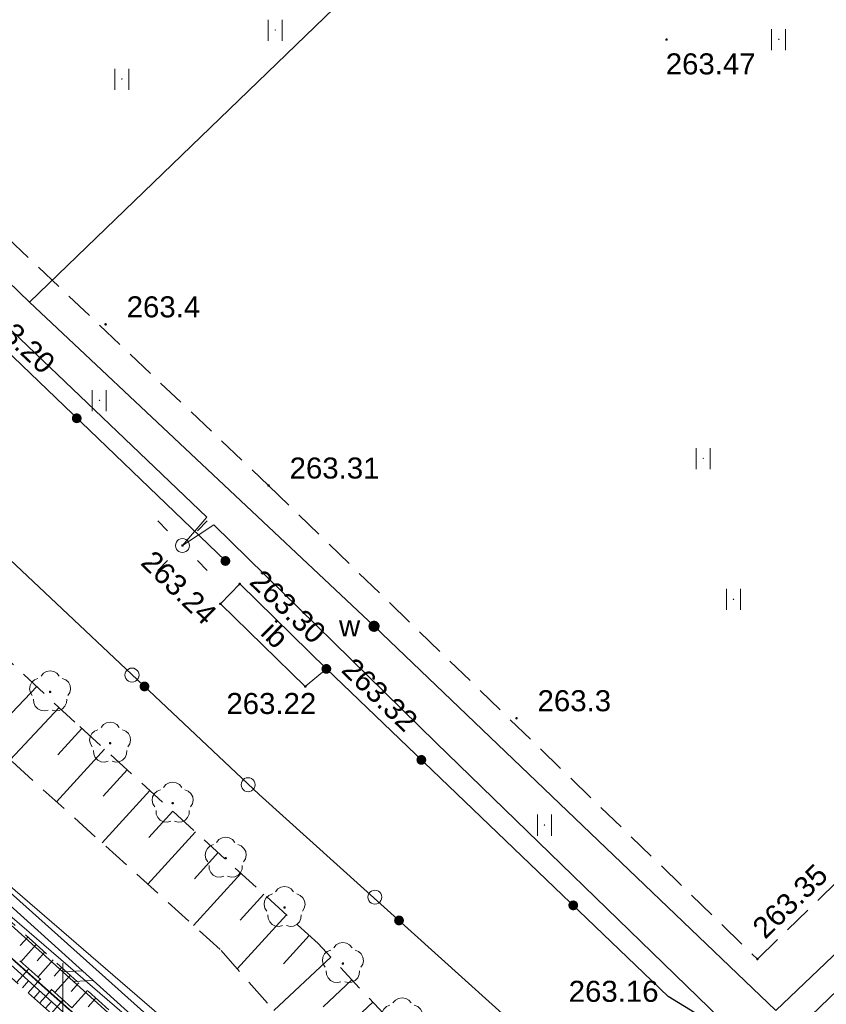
# Model space of a CAD drawing. Header units: metres. Extents: x 7427125 to 7427502, y 5541102 to 5541557.
# Tile 25 of 44: x 7427248 to 7427277, y 5541301 to 5541336. Entities that reach past the tile are written whole.
import ezdxf
from ezdxf.enums import TextEntityAlignment as Align

# ---------------------------------------------------------------- set-up
doc = ezdxf.new("R2010")
doc.units = ezdxf.units.M
doc.header["$MEASUREMENT"] = 0
for name, pattern in [('PRZER1-1', [1, 0.5, -0.5]), ('PRZER2-1', [1.5, 1, -0.5]), ('PRZER3-2', [2.5, 1.5, -1])]:
    doc.linetypes.add(name, pattern=pattern)
for name, color, linetype, lineweight in [('GESDZI', 7, 'Continuous', 13), ('GESJOB', 7, 'Continuous', 30), ('GSLDSO', 7, 'Continuous', 13), ('GSLKOG', 7, 'Continuous', 30), ('GSPWPN', 7, 'Continuous', 13), ('GSPWPN_O', 7, 'Continuous', 13), ('GSPWPS', 7, 'Continuous', 13), ('GSPWPS_O', 7, 'Continuous', 13), ('GSSIIN', 7, 'Continuous', 13), ('GSSIIN_O', 7, 'Continuous', 13), ('GSSSPS', 7, 'Continuous', 13), ('GSSUTR', 7, 'Continuous', 13), ('GSSZSN', 7, 'Continuous', 13), ('GUPELA', 7, 'Continuous', 13), ('GUPISN', 7, 'Continuous', 13), ('GUPPRZ_O', 7, 'Continuous', 13)]:
    doc.layers.add(name, color=color, linetype=linetype, lineweight=lineweight)
for name, color, linetype, lineweight, true_color in [('GESUZY', 7, 'Continuous', 13, 0x008000), ('GSPRDL', 7, 'Continuous', 13, 0x008000), ('GULEPR', 1, 'Continuous', 13, 0xff0000), ('GULWPR', 5, 'Continuous', 13, 0x0000ff), ('GUPWUT', 5, 'Continuous', 13, 0x0000ff), ('GUPWUT_O', 5, 'Continuous', 13, 0x0000ff), ('Ramka sekcyjna', 7, 'Continuous', 13, 0xa5007c)]:
    doc.layers.add(name, color=color, linetype=linetype, lineweight=lineweight, true_color=true_color)
doc.styles.add('Arial', font='arial.ttf')

# ---------------------------------------------------------------- blocks, each defined once
blk = doc.blocks.new('D_GUPWUT1')
blk.add_hatch(color=0).paths.add_polyline_path([(0, -0.2), (-0.051764, -0.193185), (-0.1, -0.173205), (-0.141421, -0.141421), (-0.173205, -0.1), (-0.193185, -0.051764), (-0.2, 0), (-0.193185, 0.051764), (-0.173205, 0.1), (-0.141421, 0.141421), (-0.1, 0.173205), (-0.051764, 0.193185), (0, 0.2), (0.051764, 0.193185), (0.1, 0.173205), (0.141421, 0.141421), (0.173205, 0.1), (0.193185, 0.051764), (0.2, 0), (0.193185, -0.051764), (0.173205, -0.1), (0.141421, -0.141421), (0.1, -0.173205), (0.051764, -0.193185)])
blk = doc.blocks.new('D_GSPRDL1')
blk.add_hatch(color=0).paths.add_polyline_path([(0, -0.045), (-0.013906, -0.042798), (-0.02645, -0.036406), (-0.036406, -0.02645), (-0.042798, -0.013906), (-0.045, 0), (-0.042798, 0.013906), (-0.036406, 0.02645), (-0.02645, 0.036406), (-0.013906, 0.042798), (0, 0.045), (0.013906, 0.042798), (0.02645, 0.036406), (0.036406, 0.02645), (0.042798, 0.013906), (0.045, 0), (0.042798, -0.013906), (0.036406, -0.02645), (0.02645, -0.036406), (0.013906, -0.042798)])
at = {"color": 0, "flags": 128}
for points in [[(-0.324277, 0.563333), (-0.240553, 0.662679), (-0.127956, 0.727494), (0, 0.75), (0.127956, 0.727494), (0.240553, 0.662679), (0.324277, 0.563333)], [(-0.635969, -0.134326), (-0.70458, -0.024001), (-0.731429, 0.103115), (-0.713292, 0.231763), (-0.652348, 0.346501), (-0.55591, 0.433559), (-0.435555, 0.482485)], [(0.435555, 0.482485), (0.55591, 0.433559), (0.652348, 0.346501), (0.713292, 0.231763), (0.731429, 0.103115), (0.70458, -0.024001), (0.635969, -0.134326)], [(-0.068773, -0.646351), (-0.194901, -0.677512), (-0.324092, -0.663766), (-0.440839, -0.606763), (-0.531129, -0.513345), (-0.584125, -0.394725), (-0.593465, -0.265141)], [(0.593465, -0.265141), (0.584125, -0.394725), (0.531129, -0.513345), (0.440839, -0.606763), (0.324092, -0.663766), (0.194901, -0.677512), (0.068773, -0.646351)]]:
    blk.add_lwpolyline(points, dxfattribs=at)
blk = doc.blocks.new('D_GSPWPS1')
blk.add_hatch(color=0).paths.add_polyline_path([(0, -0.045), (-0.011647, -0.043467), (-0.0225, -0.038971), (-0.03182, -0.03182), (-0.038971, -0.0225), (-0.043467, -0.011647), (-0.045, 0), (-0.043467, 0.011647), (-0.038971, 0.0225), (-0.03182, 0.03182), (-0.0225, 0.038971), (-0.011647, 0.043467), (0, 0.045), (0.011647, 0.043467), (0.0225, 0.038971), (0.03182, 0.03182), (0.038971, 0.0225), (0.043467, 0.011647), (0.045, 0), (0.043467, -0.011647), (0.038971, -0.0225), (0.03182, -0.03182), (0.0225, -0.038971), (0.011647, -0.043467)])
blk = doc.blocks.new('D_GSPWPN1')
blk.add_hatch(color=0).paths.add_polyline_path([(0, -0.045), (-0.011647, -0.043467), (-0.0225, -0.038971), (-0.03182, -0.03182), (-0.038971, -0.0225), (-0.043467, -0.011647), (-0.045, 0), (-0.043467, 0.011647), (-0.038971, 0.0225), (-0.03182, 0.03182), (-0.0225, 0.038971), (-0.011647, 0.043467), (0, 0.045), (0.011647, 0.043467), (0.0225, 0.038971), (0.03182, 0.03182), (0.038971, 0.0225), (0.043467, 0.011647), (0.045, 0), (0.043467, -0.011647), (0.038971, -0.0225), (0.03182, -0.03182), (0.0225, -0.038971), (0.011647, -0.043467)])
blk = doc.blocks.new('D_GUPISN1')
at = {"color": 0, "flags": 128}
blk.add_lwpolyline([(0, 0.25), (0.064705, 0.241481), (0.125, 0.216506), (0.176777, 0.176777), (0.216506, 0.125), (0.241481, 0.064705), (0.25, 0), (0.241481, -0.064705), (0.216506, -0.125), (0.176777, -0.176777), (0.125, -0.216506), (0.064705, -0.241481), (0, -0.25), (-0.064705, -0.241481), (-0.125, -0.216506), (-0.176777, -0.176777), (-0.216506, -0.125), (-0.241481, -0.064705), (-0.25, 0), (-0.241481, 0.064705), (-0.216506, 0.125), (-0.176777, 0.176777), (-0.125, 0.216506), (-0.064705, 0.241481), (0, 0.25)], close=True, dxfattribs=at)
blk = doc.blocks.new('D_KOLO')
blk.add_hatch(color=0).paths.add_polyline_path([(0, -0.175), (-0.045293, -0.169037), (-0.0875, -0.151554), (-0.123744, -0.123744), (-0.151554, -0.0875), (-0.169037, -0.045293), (-0.175, 0), (-0.169037, 0.045293), (-0.151554, 0.0875), (-0.123744, 0.123744), (-0.0875, 0.151554), (-0.045293, 0.169037), (0, 0.175), (0.045293, 0.169037), (0.0875, 0.151554), (0.123744, 0.123744), (0.151554, 0.0875), (0.169037, 0.045293), (0.175, 0), (0.169037, -0.045293), (0.151554, -0.0875), (0.123744, -0.123744), (0.0875, -0.151554), (0.045293, -0.169037)])
blk = doc.blocks.new('D_ODTN_1')
at = {"color": 0, "flags": 128}
for points in [[(-0.5, -0.25), (0, 0.25)], [(0, -0.25), (0.5, 0.25)]]:
    blk.add_lwpolyline(points, dxfattribs=at)
blk = doc.blocks.new('D_GSLKOG1')
blk.add_hatch(color=0).paths.add_polyline_path([(0, -0.175), (-0.045293, -0.169037), (-0.0875, -0.151554), (-0.123744, -0.123744), (-0.151554, -0.0875), (-0.169037, -0.045293), (-0.175, 0), (-0.169037, 0.045293), (-0.151554, 0.0875), (-0.123744, 0.123744), (-0.0875, 0.151554), (-0.045293, 0.169037), (0, 0.175), (0.045293, 0.169037), (0.0875, 0.151554), (0.123744, 0.123744), (0.151554, 0.0875), (0.169037, 0.045293), (0.175, 0), (0.169037, -0.045293), (0.151554, -0.0875), (0.123744, -0.123744), (0.0875, -0.151554), (0.045293, -0.169037)])
blk = doc.blocks.new('D_GUPELA2')
at = {"extrusion": (0, 0, -1)}
blk.add_hatch(color=0, dxfattribs=at).paths.add_polyline_path([(-0.002013, -0.044955), (-0.013788, -0.042836), (-0.024849, -0.037517), (-0.033417, -0.030138), (-0.040557, -0.019497), (-0.044323, -0.007777), (-0.044986, 0.001113), (-0.043117, 0.012881), (-0.038133, 0.023893), (-0.030065, 0.033482), (-0.021281, 0.03965), (-0.011881, 0.043403), (0.001087, 0.044987), (0.013449, 0.042943), (0.024479, 0.03776), (0.034764, 0.028574), (0.041285, 0.017903), (0.044532, 0.006476), (0.04461, -0.005909), (0.04187, -0.01649), (0.036867, -0.025804), (0.029541, -0.033946), (0.020466, -0.040077), (0.00982, -0.043916)])
at = {"color": 0, "flags": 128}
for points in [[(-0.883883, 0.883883), (-0.53033, 0.53033)], [(0.883883, 0.883883), (0.53033, 0.53033)], [(-0.883883, -0.883883), (-0.53033, -0.53033)], [(0.883883, -0.883883), (0.53033, -0.53033)]]:
    blk.add_lwpolyline(points, dxfattribs=at)
blk = doc.blocks.new('D_GUPELA1')
at = {"color": 0, "flags": 128}
blk.add_lwpolyline([(0, 0.25), (0.064705, 0.241481), (0.125, 0.216506), (0.176777, 0.176777), (0.216506, 0.125), (0.241481, 0.064705), (0.25, 0), (0.241481, -0.064705), (0.216506, -0.125), (0.176777, -0.176777), (0.125, -0.216506), (0.064705, -0.241481), (0, -0.25), (-0.064705, -0.241481), (-0.125, -0.216506), (-0.176777, -0.176777), (-0.216506, -0.125), (-0.241481, -0.064705), (-0.25, 0), (-0.241481, 0.064705), (-0.216506, 0.125), (-0.176777, 0.176777), (-0.125, 0.216506), (-0.064705, 0.241481), (0, 0.25)], close=True, dxfattribs=at)
blk = doc.blocks.new('D_GSSUTR1')
at = {"color": 0, "flags": 128}
for points in [[(-0.25666, 0.36165), (-0.25666, -0.38835)], [(0.24334, -0.38835), (0.24334, 0.36165)]]:
    blk.add_lwpolyline(points, dxfattribs=at)

msp = doc.modelspace()

# ---------------------------------------------------------------- linework, layer by layer
at = {"layer": 'GESDZI', "color": 7, "linetype": 'Continuous', "lineweight": 13, "flags": 128}
for points in [[(7427365.33, 5541270.24), (7427360.53, 5541265.49), (7427345.01, 5541249.37), (7427332.02, 5541235.75), (7427327.9, 5541231.44), (7427324.78, 5541228.21), (7427320.15, 5541236.27), (7427305.53, 5541250.41), (7427281.57, 5541272.99), (7427247.55, 5541303.23), (7427241.97, 5541307.49), (7427230.33, 5541315.24), (7427210.43, 5541329.61), (7427196.99, 5541343.41), (7427172.66, 5541368.39), (7427206.1, 5541403.07), (7427222.77, 5541419.91)], [(7427149.017, 5541397.869), (7427149.6, 5541397.01), (7427166.31, 5541376.18), (7427167.99, 5541374.1), (7427172.66, 5541368.39), (7427196.99, 5541343.41), (7427210.43, 5541329.61), (7427230.33, 5541315.24), (7427241.97, 5541307.49), (7427247.55, 5541303.23), (7427281.57, 5541272.99), (7427305.53, 5541250.41), (7427320.15, 5541236.27)]]:
    msp.add_lwpolyline(points, dxfattribs=at)
at = {"layer": 'GESJOB', "color": 7, "linetype": 'PRZER3-2', "lineweight": 30}
for points in [[(7427149.017, 5541397.869), (7427149.6, 5541397.01), (7427166.31, 5541376.18), (7427167.99, 5541374.1), (7427172.66, 5541368.39), (7427196.99, 5541343.41), (7427210.43, 5541329.61), (7427230.33, 5541315.24), (7427241.97, 5541307.49), (7427247.55, 5541303.23), (7427281.57, 5541272.99), (7427305.53, 5541250.41), (7427320.15, 5541236.27), (7427324.78, 5541228.21), (7427335.43, 5541208.11), (7427343.296, 5541192.599)], [(7427343.296, 5541192.599), (7427335.43, 5541208.11), (7427324.78, 5541228.21), (7427320.15, 5541236.27), (7427305.53, 5541250.41), (7427281.57, 5541272.99), (7427247.55, 5541303.23), (7427241.97, 5541307.49), (7427230.33, 5541315.24), (7427210.43, 5541329.61), (7427196.99, 5541343.41), (7427172.66, 5541368.39), (7427167.99, 5541374.1), (7427166.31, 5541376.18), (7427149.6, 5541397.01), (7427149.017, 5541397.869)]]:
    msp.add_lwpolyline(points, dxfattribs=at)
at = {"layer": 'GESUZY', "color": 96, "linetype": 'PRZER1-1', "lineweight": 13, "true_color": 0x008000}
msp.add_lwpolyline([(7427172.66, 5541368.39), (7427206.1, 5541403.07), (7427222.77, 5541419.91), (7427244.15, 5541442.18), (7427252.46, 5541450.31), (7427254.41, 5541453.57), (7427259.22, 5541448.94), (7427268.91, 5541439.64), (7427284.23, 5541424.73), (7427296.48, 5541413.08), (7427315.34, 5541394.75), (7427334.14, 5541376.5), (7427348.33, 5541362.8), (7427354.64, 5541356.58), (7427273.39, 5541280.26), (7427247.55, 5541303.23), (7427241.97, 5541307.49), (7427230.33, 5541315.24), (7427210.43, 5541329.61), (7427196.99, 5541343.41), (7427172.66, 5541368.39)], close=True, dxfattribs=at)
msp.add_lwpolyline([(7427149.017, 5541397.869), (7427149.6, 5541397.01), (7427166.31, 5541376.18), (7427167.99, 5541374.1), (7427172.66, 5541368.39), (7427196.99, 5541343.41), (7427210.43, 5541329.61), (7427230.33, 5541315.24), (7427241.97, 5541307.49), (7427247.55, 5541303.23), (7427273.39, 5541280.26), (7427281.57, 5541272.99), (7427305.53, 5541250.41), (7427320.15, 5541236.27)], dxfattribs=at)
at = {"layer": 'GSLDSO', "color": 7, "linetype": 'Continuous', "lineweight": 13, "flags": 128}
for points in [[(7427314.467, 5541245.186), (7427306.537, 5541252.286), (7427298.936, 5541259.137), (7427296.706, 5541261.087), (7427283.766, 5541272.657), (7427272.306, 5541282.717), (7427256.878, 5541296.656), (7427244.535, 5541307.798), (7427240.116, 5541311.597), (7427230.318, 5541320.515), (7427219.057, 5541330.746), (7427200.876, 5541346.967)], [(7427314.133, 5541244.814), (7427306.203, 5541251.914), (7427298.604, 5541258.763), (7427296.374, 5541260.713), (7427283.434, 5541272.283), (7427271.974, 5541282.343), (7427256.542, 5541296.284), (7427244.205, 5541307.422), (7427239.784, 5541311.223), (7427229.982, 5541320.145), (7427218.723, 5541330.374), (7427200.544, 5541346.593)]]:
    msp.add_lwpolyline(points, dxfattribs=at)
at = {"layer": 'GSLKOG', "color": 7, "linetype": 'Continuous', "lineweight": 30, "flags": 128}
for points in [[(7427180.22, 5541365.25), (7427182.35, 5541363.35), (7427192.59, 5541354.04), (7427194.13, 5541352.7), (7427200.71, 5541346.78), (7427202.8, 5541345.7), (7427219.27, 5541330.95), (7427230.49, 5541320.85), (7427244.83, 5541307.96), (7427257.07, 5541297.01), (7427266.44, 5541288.58)], [(7427255.8, 5541316.85), (7427245.2, 5541327.03), (7427228.88, 5541342.53), (7427223.44, 5541347.69), (7427218.07, 5541353.03), (7427212.75, 5541358.31), (7427211, 5541358.15)], [(7427243.36, 5541321.37), (7427257.01, 5541308.52), (7427272.54, 5541294.51)], [(7427272.93, 5541294.82), (7427274.29, 5541299.66), (7427271.59, 5541301.32), (7427259.4, 5541313)]]:
    msp.add_lwpolyline(points, dxfattribs=at)
at = {"layer": 'GSSIIN', "color": 7, "linetype": 'Continuous', "lineweight": 13, "flags": 128}
msp.add_lwpolyline([(7427259.4, 5541313), (7427258.65, 5541312.37), (7427255.62, 5541315.32), (7427256.31, 5541316.03), (7427259.4, 5541313)], close=True, dxfattribs=at)
at = {"layer": 'GSSSPS', "color": 7, "linetype": 'PRZER2-1', "lineweight": 13}
msp.add_lwpolyline([(7427325.5, 5541351.43), (7427306.07, 5541370.24), (7427287.66, 5541388.02), (7427267.21, 5541407.54), (7427249.59, 5541424.33), (7427232.75, 5541408.08), (7427214.92, 5541390.83), (7427198.74, 5541375.11), (7427216.99, 5541357.99), (7427237.17, 5541338.69), (7427257.34, 5541319.54), (7427274.77, 5541302.65), (7427288.62, 5541316.14), (7427307.55, 5541334.27), (7427325.5, 5541351.43)], close=True, dxfattribs=at)
at = {"layer": 'GSSUTR', "color": 7, "linetype": 'PRZER2-1', "lineweight": 13}
for points in [[(7427257.58, 5541335.8), (7427257.57, 5541335.78), (7427257.59, 5541335.78), (7427257.58, 5541335.8)], [(7427275.53, 5541335.47), (7427275.52, 5541335.45), (7427275.54, 5541335.45), (7427275.53, 5541335.47)], [(7427252.11, 5541334.05), (7427252.1, 5541334.03), (7427252.12, 5541334.03), (7427252.11, 5541334.05)], [(7427251.31, 5541322.59), (7427251.3, 5541322.57), (7427251.32, 5541322.57), (7427251.31, 5541322.59)], [(7427272.84, 5541320.52), (7427272.83, 5541320.5), (7427272.85, 5541320.5), (7427272.84, 5541320.52)], [(7427273.92, 5541315.5), (7427273.91, 5541315.48), (7427273.93, 5541315.48), (7427273.92, 5541315.5)], [(7427267.18, 5541307.45), (7427267.17, 5541307.43), (7427267.19, 5541307.43), (7427267.18, 5541307.45)]]:
    msp.add_lwpolyline(points, close=True, dxfattribs=at)
at = {"layer": 'GSSZSN', "color": 7, "linetype": 'PRZER2-1', "lineweight": 13}
for points in [[(7427269.8, 5541291.75), (7427259.11, 5541303.2), (7427250.43, 5541311.1), (7427244.41, 5541316.74), (7427240.8, 5541320.12), (7427236.86, 5541323.17), (7427228.74, 5541329.45), (7427222.52, 5541334.53), (7427206.64, 5541347.44), (7427208.22, 5541352.28), (7427193.65, 5541366.92), (7427191.58, 5541366.66), (7427205.99, 5541352.83), (7427206.63, 5541352.07), (7427204.25, 5541347.05), (7427215.61, 5541338.02), (7427226.76, 5541328.3), (7427239.29, 5541317.74), (7427255.65, 5541302.96), (7427267.49, 5541289.43), (7427269.8, 5541291.75)], [(7427244.21, 5541307.52), (7427256.62, 5541296.37), (7427260.56, 5541292.71), (7427270.54, 5541283.73), (7427269.96, 5541283.23), (7427260, 5541292.1), (7427255.88, 5541295.87), (7427243.7, 5541306.92), (7427244.21, 5541307.52)], [(7427243.7, 5541306.92), (7427243.19, 5541306.43), (7427255.56, 5541295.37), (7427259.68, 5541291.8), (7427269.64, 5541282.82), (7427269.96, 5541283.23), (7427260, 5541292.1), (7427255.88, 5541295.87), (7427243.7, 5541306.92)]]:
    msp.add_lwpolyline(points, close=True, dxfattribs=at)
at = {"layer": 'GSSZSN', "color": 7, "linetype": 'Continuous', "lineweight": 13, "flags": 128}
for points in [[(7427249.072, 5541312.373), (7427248.191, 5541311.433)], [(7427249.872, 5541311.623), (7427248.125, 5541309.758)], [(7427250.676, 5541310.876), (7427249.821, 5541309.937)], [(7427251.487, 5541310.138), (7427249.781, 5541308.263)], [(7427252.299, 5541309.399), (7427251.447, 5541308.463)], [(7427253.11, 5541308.661), (7427251.409, 5541306.792)], [(7427253.921, 5541307.922), (7427253.072, 5541306.989)], [(7427254.733, 5541307.184), (7427253.037, 5541305.321)], [(7427255.544, 5541306.446), (7427254.697, 5541305.516)], [(7427256.355, 5541305.707), (7427254.665, 5541303.85)], [(7427257.167, 5541304.969), (7427256.323, 5541304.042)], [(7427257.978, 5541304.23), (7427256.224, 5541302.304)], [(7427258.789, 5541303.492), (7427257.87, 5541302.482)], [(7427248.754, 5541303.437), (7427248.481, 5541303.133)], [(7427249.058, 5541303.164), (7427248.511, 5541302.555)], [(7427249.362, 5541302.891), (7427249.087, 5541302.586)], [(7427249.665, 5541302.619), (7427249.116, 5541302.007)], [(7427259.563, 5541302.715), (7427257.527, 5541300.815)], [(7427248.356, 5541301.811), (7427248.793, 5541302.299)], [(7427249.969, 5541302.346), (7427249.693, 5541302.039)], [(7427250.273, 5541302.073), (7427249.72, 5541301.458)], [(7427248.561, 5541301.628), (7427248.779, 5541301.871)], [(7427248.766, 5541301.445), (7427249.2, 5541301.93)], [(7427250.576, 5541301.8), (7427250.299, 5541301.492)], [(7427260.311, 5541301.913), (7427259.281, 5541300.951)], [(7427248.971, 5541301.261), (7427249.187, 5541301.503)], [(7427249.176, 5541301.078), (7427249.607, 5541301.561)], [(7427250.88, 5541301.527), (7427250.325, 5541300.91)], [(7427249.381, 5541300.895), (7427249.596, 5541301.136)], [(7427249.586, 5541300.712), (7427250.014, 5541301.191)], [(7427251.184, 5541301.254), (7427250.905, 5541300.945)], [(7427261.06, 5541301.111), (7427258.973, 5541299.163)]]:
    msp.add_lwpolyline(points, dxfattribs=at)
at = {"layer": 'GULEPR', "color": 1, "linetype": 'Continuous', "lineweight": 13, "true_color": 0xff0000, "flags": 128}
for points in [[(7427273.38, 5541299.75), (7427274, 5541300.05), (7427274.8, 5541299.9), (7427275.74, 5541300.16), (7427276.68, 5541300.64), (7427281.08, 5541304.87), (7427295.69, 5541319.28), (7427307.57, 5541330.68), (7427318.49, 5541341.19), (7427328.14, 5541350.91), (7427329.28, 5541352.28), (7427320.34, 5541361.07), (7427309.87, 5541371.16), (7427293.43, 5541387.14), (7427270.25, 5541409.19), (7427260.72, 5541418.67), (7427250.71, 5541428.17)], [(7427167.465, 5541376.615), (7427192.37, 5541352.47), (7427218.7, 5541328.9), (7427242.8, 5541307.27), (7427270.33, 5541282.39), (7427295.76, 5541259.11), (7427296.495, 5541258.46)], [(7427273.38, 5541299.75), (7427273.45, 5541300.52), (7427263.32, 5541310.36), (7427255.39, 5541318.14), (7427254.27, 5541317.4), (7427255.14, 5541318.41), (7427234.9, 5541337.76), (7427224.55, 5541347.75), (7427215.82, 5541356.1), (7427215.24, 5541356.04), (7427214.52, 5541355.29)]]:
    msp.add_lwpolyline(points, dxfattribs=at)
at = {"layer": 'GULWPR', "color": 5, "linetype": 'Continuous', "lineweight": 13, "true_color": 0x0000ff, "flags": 128}
msp.add_lwpolyline([(7427285.8, 5541310.71), (7427290.21, 5541315.14), (7427311.17, 5541335.83), (7427327.89, 5541351.97), (7427312.75, 5541365.85), (7427288.52, 5541389.34), (7427264.55, 5541412.19), (7427249.48, 5541426.52), (7427233.96, 5541411.12), (7427212.43, 5541390.58), (7427197.15, 5541375.53), (7427212.18, 5541361.35), (7427223.69, 5541349.97), (7427236.46, 5541338.07), (7427248.82, 5541326.08), (7427261.1, 5541314.52), (7427275.42, 5541300.81), (7427285.8, 5541310.71)], close=True, dxfattribs=at)
for points in [[(7427248.82, 5541326.08), (7427274.94, 5541351.31)], [(7427248.82, 5541326.08), (7427274.94, 5541351.31)], [(7427214.241, 5541289.419), (7427218.173, 5541293.198), (7427224.562, 5541299.348), (7427237.309, 5541311.72), (7427241.509, 5541310.954), (7427286.242, 5541272.332), (7427300.075, 5541260.282), (7427319.751, 5541253.298), (7427326.827, 5541250.899), (7427330.191, 5541249.778), (7427333.326, 5541248.65), (7427348.88, 5541243.944), (7427373.553, 5541269.8), (7427376.071, 5541271.443), (7427397.668, 5541272.639), (7427419.077, 5541273.829)], [(7427214.826, 5541288.872), (7427218.727, 5541292.622), (7427225.118, 5541298.772), (7427237.571, 5541310.86), (7427241.151, 5541310.206), (7427285.718, 5541271.728), (7427299.665, 5541259.578), (7427319.489, 5541252.542), (7427326.573, 5541250.141), (7427329.929, 5541249.022), (7427333.074, 5541247.89), (7427349.12, 5541243.036), (7427374.067, 5541269.18), (7427376.329, 5541270.657), (7427397.712, 5541271.841), (7427418.289, 5541272.984)]]:
    msp.add_lwpolyline(points, dxfattribs=at)
at = {"layer": 'Ramka sekcyjna', "color": 7, "linetype": 'Continuous', "lineweight": 13, "flags": 128}
msp.add_lwpolyline([(7427250, 5541297.5), (7427250, 5541302.5)], dxfattribs=at)

# ---------------------------------------------------------------- block references
at = {"layer": 'GSLDSO', "color": 7, "linetype": 'Continuous', "lineweight": 13, "rotation": 137.9256885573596}
msp.add_blockref('D_ODTN_1', (7427250.54, 5541302.04), dxfattribs=at)
msp.add_blockref('D_ODTN_1', (7427250.54, 5541302.04), dxfattribs=at)
at = {"layer": 'GSLKOG', "color": 7, "linetype": 'Continuous', "lineweight": 30}
for name, p, rotation in [('D_KOLO', (7427250.5, 5541321.94), 136.1578898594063), ('D_KOLO', (7427250.5, 5541321.94), 136.1578898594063), ('D_GSLKOG1', (7427255.8, 5541316.85), 136.1578898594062), ('D_GSLKOG1', (7427259.4, 5541313), 136.2239799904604), ('D_KOLO', (7427252.915, 5541312.375), 316.7291587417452), ('D_KOLO', (7427252.915, 5541312.375), 316.7291587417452), ('D_KOLO', (7427262.787, 5541309.754), 136.2239799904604), ('D_KOLO', (7427262.787, 5541309.754), 136.2239799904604), ('D_KOLO', (7427268.203, 5541304.566), 136.2239799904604), ('D_KOLO', (7427268.203, 5541304.566), 136.2239799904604), ('D_KOLO', (7427261.991, 5541304.027), 317.9455939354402), ('D_KOLO', (7427261.991, 5541304.027), 317.9455939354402)]:
    msp.add_blockref(name, p, dxfattribs=dict(at, rotation=rotation))
at = {"layer": 'GSPRDL', "color": 96, "linetype": 'Continuous', "lineweight": 13, "true_color": 0x008000}
for p in [(7427249.55, 5541312.18), (7427251.69, 5541310.35), (7427253.92, 5541308.21), (7427255.81, 5541306.25), (7427257.91, 5541304.49), (7427259.99, 5541302.49), (7427262.1, 5541300.52)]:
    msp.add_blockref('D_GSPRDL1', p, dxfattribs=at)
at = {"layer": 'GSPWPN', "color": 7, "linetype": 'Continuous', "lineweight": 13}
for p in [(7427251.53, 5541325.29), (7427266.18, 5541311.24)]:
    msp.add_blockref('D_GSPWPN1', p, dxfattribs=at)
at = {"layer": 'GSPWPS', "color": 7, "linetype": 'Continuous', "lineweight": 13}
for p in [(7427271.53, 5541335.45), (7427257.34, 5541319.54), (7427256.31, 5541316.03), (7427255.62, 5541315.32), (7427259.4, 5541313), (7427258.65, 5541312.37), (7427274.77, 5541302.65)]:
    msp.add_blockref('D_GSPWPS1', p, dxfattribs=at)
at = {"layer": 'GSSUTR', "color": 7, "linetype": 'Continuous', "lineweight": 13}
for p in [(7427257.58, 5541335.79), (7427275.53, 5541335.46), (7427252.11, 5541334.04), (7427251.31, 5541322.58), (7427272.84, 5541320.51), (7427273.92, 5541315.49), (7427267.18, 5541307.44)]:
    msp.add_blockref('D_GSSUTR1', p, dxfattribs=at)
at = {"layer": 'GUPELA', "color": 7, "linetype": 'Continuous', "lineweight": 13}
for name in ['D_GUPELA2', 'D_GUPELA1']:
    msp.add_blockref(name, (7427254.27, 5541317.4), dxfattribs=at)
at = {"layer": 'GUPISN', "color": 7, "linetype": 'Continuous', "lineweight": 13}
for p in [(7427252.47, 5541312.78), (7427256.61, 5541308.87), (7427261.13, 5541304.86)]:
    msp.add_blockref('D_GUPISN1', p, dxfattribs=at)
at = {"layer": 'GUPWUT', "color": 5, "linetype": 'Continuous', "lineweight": 13, "true_color": 0x0000ff}
msp.add_blockref('D_GUPWUT1', (7427261.1, 5541314.52), dxfattribs=at)

# ---------------------------------------------------------------- texts
at = {"layer": 'GSPWPN_O', "color": 7, "linetype": 'Continuous', "lineweight": 0, "style": 'Arial'}
for s, p in [('263.4', (7427252.28, 5541325.54)), ('263.3', (7427266.93, 5541311.49))]:
    msp.add_text(s, height=0.75, dxfattribs=at).set_placement(p)
at = {"layer": 'GSPWPS_O', "color": 7, "linetype": 'Continuous', "lineweight": 0, "style": 'Arial'}
for s, p in [('263.47', (7427271.501, 5541334.206)), ('263.31', (7427258.09, 5541319.79)), ('263.22', (7427255.836, 5541311.391))]:
    msp.add_text(s, height=0.75, dxfattribs=at).set_placement(p)
for s, rotation, p in [('263.20', 316.813, (7427246.95, 5541325.66)), ('263.24', 315.7665, (7427252.739, 5541316.75)), ('263.30', 316.224, (7427256.618, 5541316.059)), ('263.32', 316.224, (7427259.892, 5541312.918)), ('263.35', 44.2456, (7427275.044, 5541303.333))]:
    msp.add_text(s, height=0.75, rotation=rotation, dxfattribs=at).set_placement(p)
at = {"layer": 'GSSIIN_O', "color": 7, "linetype": 'Continuous', "lineweight": 0, "style": 'Arial'}
msp.add_text('ib', height=0.75, rotation=315.7665, dxfattribs=at).set_placement((7427257.305, 5541313.956), align=Align.CENTER)
at = {"layer": 'GUPPRZ_O', "color": 5, "linetype": 'Continuous', "lineweight": 0, "true_color": 0x0000ff, "style": 'Arial'}
msp.add_text('263.16', height=0.75, dxfattribs=at).set_placement((7427268.04, 5541301.125))
at = {"layer": 'GUPWUT_O', "color": 5, "linetype": 'Continuous', "lineweight": 0, "true_color": 0x0000ff, "style": 'Arial'}
msp.add_text('w', height=0.75, dxfattribs=at).set_placement((7427259.85, 5541314.16))

doc.saveas('drawing.dxf')
